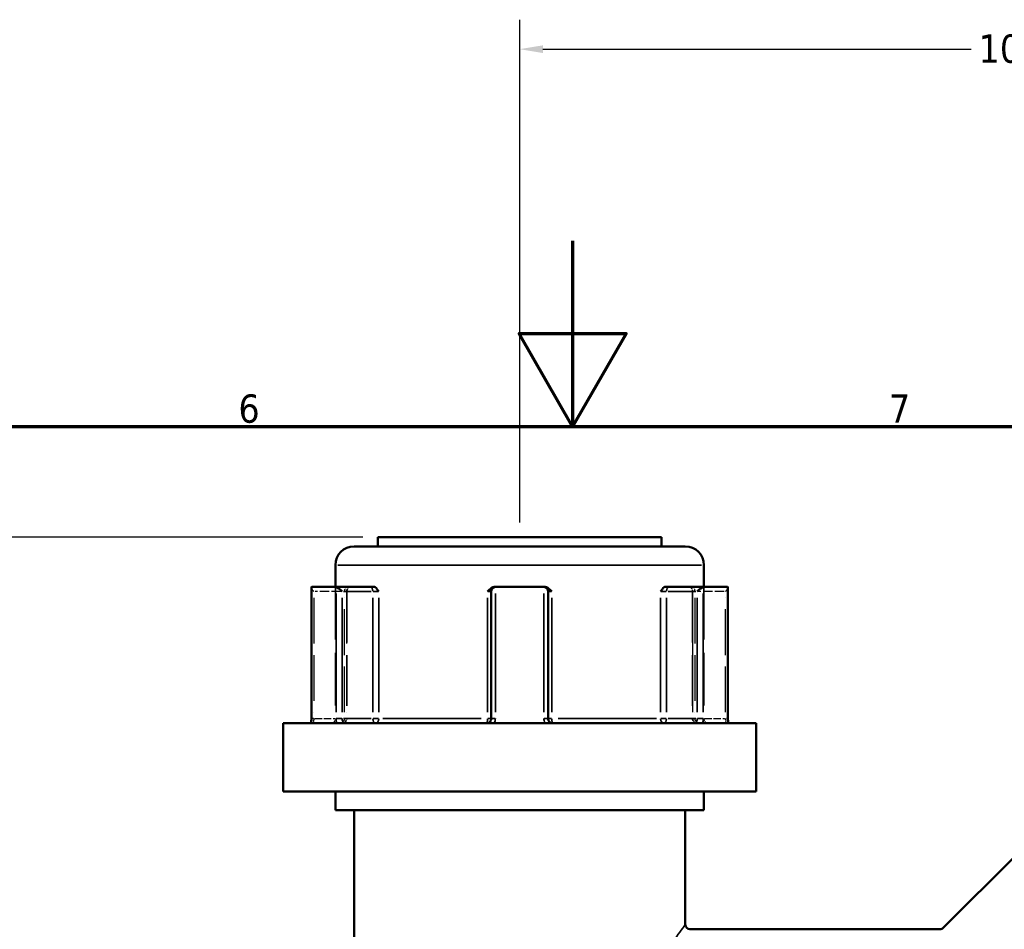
# Model space of a CAD drawing. Header units: millimetres. Extents: x 0 to 893, y 0 to 988.
# Tile 6 of 20: x 361 to 467, y 520 to 618. Entities that reach past the tile are written whole.
import ezdxf

# ---------------------------------------------------------------- set-up
doc = ezdxf.new("R2010")
doc.units = ezdxf.units.MM
doc.linetypes.add('DASHED', pattern=[0.2067, 0.1654, -0.0413])
for name, color, linetype, lineweight in [('Border (ANSI)', 7, 'Continuous', 70), ('Dimension (ANSI)', 7, 'Continuous', 25), ('Hidden (ANSI)', 7, 'DASHED', 35), ('Hidden Narrow (ANSI)', 7, 'DASHED', 25), ('Visible (ANSI)', 7, 'Continuous', 50), ('Visible Narrow (ANSI)', 7, 'Continuous', 35)]:
    doc.layers.add(name, color=color, linetype=linetype, lineweight=lineweight)
doc.styles.add('Note Text (ANSI)', font='tahoma.ttf')
doc.dimstyles.new('Default - mm (ANSI)', dxfattribs={"dimtxt": 3.048, "dimasz": 2.5, "dimexe": 3.175, "dimexo": 1.6002, "dimgap": 0.8, "dimtad": 0, "dimtoh": 1, "dimrnd": 1e-08, "dimzin": 4, "dimdsep": 46, "dimtxsty": 'Note Text (ANSI)', "dimcen": 0.09, "dimdle": 10, "dimclrd": 256, "dimclre": 256, "dimclrt": 256, "dimadec": 1, "dimazin": 1, "dimtfac": 1, "dimtofl": 0, "dimtmove": 0, "dimatfit": 3, "dimfxl": 1, "dimtolj": 1, "dimtzin": 4, "dimlwd": -1, "dimlwe": -1, "dimarcsym": 0})

# ---------------------------------------------------------------- blocks, each defined once
blk = doc.blocks.new('Borders Default Border')
at = {"layer": 'Border (ANSI)', "flags": 128}
for points in [[(420.5, 594), (420.5, 574), (414.73, 584), (426.27, 584), (420.5, 574)], [(20, 20), (20, 574), (821, 574), (821, 20), (20, 20)]]:
    blk.add_lwpolyline(points, dxfattribs=at)
at = {"layer": 'Border (ANSI)', "char_height": 3.05, "attachment_point": 7, "style": 'Note Text (ANSI)'}
for s, insert in [('6', (384.49, 574.34)), ('7', (454.6, 574.4))]:
    blk.add_mtext(s, dxfattribs=dict(at, insert=insert))
blk = doc.blocks.new('*D8')
at = {"layer": 'Defpoints', "color": 0, "transparency": 16777216}
for p in [(269.5, 562.06), (399.5, 562.06), (414.8, 212.06)]:
    blk.add_point(p, dxfattribs=at)
at = {"layer": 'Dimension (ANSI)', "transparency": 16777216}
for p, q in [((397.9, 562.06), (266.32, 562.06)), ((269.5, 559.56), (269.5, 394.03)), ((269.5, 214.56), (269.5, 380.09)), ((413.2, 212.06), (266.32, 212.06))]:
    blk.add_line(p, q, dxfattribs=at)
for points in [[(269.08, 559.56), (269.92, 559.56), (269.5, 562.06)], [(269.08, 214.56), (269.92, 214.56), (269.5, 212.06)]]:
    blk.add_solid(points, dxfattribs=at)
at = {"layer": 'Dimension (ANSI)', "transparency": 16777216, "insert": (267.91, 380.89), "char_height": 3.048, "attachment_point": 1, "rotation": 90, "style": 'Note Text (ANSI)'}
blk.add_mtext('\\A1;350.00', dxfattribs=at)
blk = doc.blocks.new('*D10')
at = {"layer": 'Defpoints', "color": 0, "transparency": 16777216}
for p in [(520.8, 614.65), (414.8, 562.06), (520.8, 527.44)]:
    blk.add_point(p, dxfattribs=at)
at = {"layer": 'Dimension (ANSI)', "transparency": 16777216}
for p, q in [((414.8, 563.66), (414.8, 617.82)), ((520.8, 529.04), (520.8, 617.82)), ((417.3, 614.65), (463.46, 614.65)), ((518.3, 614.65), (477.14, 614.65))]:
    blk.add_line(p, q, dxfattribs=at)
for points in [[(417.3, 615.06), (417.3, 614.23), (414.8, 614.65)], [(518.3, 615.06), (518.3, 614.23), (520.8, 614.65)]]:
    blk.add_solid(points, dxfattribs=at)
at = {"layer": 'Dimension (ANSI)', "transparency": 16777216, "insert": (464.26, 616.23), "char_height": 3.048, "attachment_point": 1, "style": 'Note Text (ANSI)'}
blk.add_mtext('\\A1;106.00', dxfattribs=at)

msp = doc.modelspace()

# ---------------------------------------------------------------- linework, layer by layer
at = {"layer": 'Hidden (ANSI)', "ltscale": 34.3493}
for p, q in [((394.949, 556.711), (394.949, 542.511)), ((434.649, 556.711), (434.649, 542.511))]:
    msp.add_line(p, q, dxfattribs=at)
at = {"layer": 'Hidden (ANSI)', "ltscale": 33.139816}
for p, q in [((396.167, 556.211), (396.167, 542.511)), ((433.431, 556.211), (433.431, 542.511))]:
    msp.add_line(p, q, dxfattribs=at)
at = {"layer": 'Hidden (ANSI)', "ltscale": 0.346335}
for centre, start, end in [((396.667, 556.211), 159.15758, 180), ((432.931, 556.211), 0, 20.84242)]:
    msp.add_arc(centre, 0.5, start, end, dxfattribs=at)
at = {"layer": 'Hidden (ANSI)', "ltscale": 1.495845}
for centre, start, end in [((394.449, 542.511), 270, 0), ((395.667, 542.511), 270, 0), ((433.931, 542.511), 180, 270), ((435.149, 542.511), 180, 270)]:
    msp.add_arc(centre, 0.5, start, end, dxfattribs=at)
at = {"layer": 'Hidden (ANSI)', "ltscale": 1.29952}
for centre, major_axis, start_param, end_param in [((392.853, 556.211), (-0.483, 0.483), 0.2617994, 1.3089969), ((436.745, 556.211), (-0.483, -0.483), 1.8325957, 2.8797933)]:
    msp.add_ellipse(centre, major_axis=major_axis, ratio=0.2679492, start_param=start_param, end_param=end_param, dxfattribs=at)
at = {"layer": 'Hidden (ANSI)', "ltscale": 1.940749}
for points, knots in [([(396.137, 556.211), (396.138, 556.212), (396.138, 556.212), (396.174, 556.319), (396.208, 556.419), (396.276, 556.564), (396.311, 556.625), (396.382, 556.694), (396.413, 556.711), (396.446, 556.711)], [-0.000316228, -0.000316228, -0.000316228, -0.000316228, 0, 0, 0.044767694, 0.044767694, 0.076339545, 0.076339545, 0.099395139, 0.099395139, 0.099395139, 0.099395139]), ([(433.152, 556.711), (433.185, 556.711), (433.216, 556.694), (433.287, 556.625), (433.322, 556.564), (433.39, 556.419), (433.424, 556.319), (433.46, 556.212), (433.461, 556.212), (433.461, 556.211)], [0.236796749, 0.236796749, 0.236796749, 0.236796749, 0.258427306, 0.258427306, 0.288047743, 0.288047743, 0.330048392, 0.330048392, 0.330345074, 0.330345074, 0.330345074, 0.330345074])]:
    msp.add_open_spline(points, degree=3, knots=knots, dxfattribs=at)
at = {"layer": 'Hidden Narrow (ANSI)', "ltscale": 6.056921}
for p, q in [((395.51, 556.211), (392.756, 556.211)), ((436.842, 556.211), (434.088, 556.211))]:
    msp.add_line(p, q, dxfattribs=at)
at = {"layer": 'Hidden Narrow (ANSI)', "ltscale": 29.825834}
for p, q in [((392.603, 555.526), (392.603, 543.196)), ((395.917, 543.196), (395.917, 555.526)), ((396.137, 555.526), (396.137, 543.196)), ((433.461, 543.196), (433.461, 555.526)), ((433.681, 555.526), (433.681, 543.196)), ((436.995, 543.196), (436.995, 555.526))]:
    msp.add_line(p, q, dxfattribs=at)
at = {"layer": 'Hidden Narrow (ANSI)', "ltscale": 0.540283}
for p, q in [((392.589, 542.511), (392.402, 542.511)), ((437.196, 542.511), (437.009, 542.511))]:
    msp.add_line(p, q, dxfattribs=at)
at = {"layer": 'Hidden Narrow (ANSI)', "ltscale": 4.762628}
for p, q in [((392.723, 542.511), (394.889, 542.511)), ((434.709, 542.511), (436.875, 542.511))]:
    msp.add_line(p, q, dxfattribs=at)
at = {"layer": 'Hidden Narrow (ANSI)', "ltscale": 1.346251}
for centre, major_axis, ratio, start_param, end_param in [((396.167, 556.211), (0, 0.5), 0.5, 0.0785398, 1.4922565), ((433.431, 556.211), (0, 0.5), 0.5, 4.7909288, 6.2046455), ((395.667, 542.511), (0, -0.5), 0.5, 0.0785398, 1.4922565), ((395.667, 542.511), (0, -0.5), 0.94014, 0.0785398, 1.4922565), ((433.931, 542.511), (0, -0.5), 0.94014, 4.7909288, 6.2046455), ((433.931, 542.511), (0, -0.5), 0.5, 4.7909288, 6.2046455)]:
    msp.add_ellipse(centre, major_axis=major_axis, ratio=ratio, start_param=start_param, end_param=end_param, dxfattribs=at)
at = {"layer": 'Hidden Narrow (ANSI)', "ltscale": 1.368955}
for points, knots in [([(392.603, 542.511), (392.603, 542.479), (392.602, 542.446), (392.597, 542.364), (392.591, 542.315), (392.574, 542.211), (392.561, 542.159), (392.526, 542.064), (392.504, 542.029), (392.476, 542.013), (392.47, 542.011), (392.464, 542.011)], [0, 0, 0, 0, 0.01936722, 0.01936722, 0.05035476, 0.05035476, 0.09063857, 0.09063857, 0.14300752, 0.14300752, 0.15775689, 0.15775689, 0.15775689, 0.15775689]), ([(437.134, 542.011), (437.128, 542.011), (437.122, 542.013), (437.094, 542.029), (437.072, 542.064), (437.037, 542.159), (437.024, 542.211), (437.007, 542.315), (437.001, 542.364), (436.996, 542.446), (436.995, 542.479), (436.995, 542.511)], [-1.42152899, -1.42152899, -1.42152899, -1.42152899, -1.40678008, -1.40678008, -1.35441096, -1.35441096, -1.31412702, -1.31412702, -1.28313938, -1.28313938, -1.2637721, -1.2637721, -1.2637721, -1.2637721])]:
    msp.add_open_spline(points, degree=3, knots=knots, dxfattribs=at)
at = {"layer": 'Visible (ANSI)'}
for p, q in [((399.499, 562.061), (430.099, 562.061)), ((399.499, 562.061), (399.499, 561.061)), ((430.099, 562.061), (430.099, 561.061)), ((396.949, 561.061), (432.649, 561.061)), ((394.949, 559.061), (394.949, 556.711)), ((434.649, 559.061), (434.649, 556.711)), ((392.353, 556.644), (392.353, 542.511)), ((392.418, 556.711), (394.978, 556.711)), ((398.727, 556.711), (394.978, 556.711)), ((399.073, 556.711), (398.727, 556.711)), ((411.739, 556.211), (411.739, 542.511)), ((412.239, 556.711), (412.172, 556.711)), ((412.239, 556.711), (417.359, 556.711)), ((417.426, 556.711), (417.359, 556.711)), ((417.859, 542.511), (417.859, 556.211)), ((430.871, 556.711), (430.525, 556.711)), ((434.621, 556.711), (430.871, 556.711)), ((434.621, 556.711), (437.181, 556.711)), ((437.245, 542.511), (437.245, 556.644)), ((389.299, 542.011), (440.299, 542.011)), ((389.299, 542.011), (389.299, 534.661)), ((440.299, 542.011), (440.299, 534.661)), ((389.299, 534.661), (440.299, 534.661)), ((394.949, 534.661), (394.949, 532.661)), ((434.649, 534.661), (434.649, 532.661)), ((394.949, 532.661), (434.649, 532.661)), ((396.949, 532.661), (396.949, 479.961)), ((432.649, 532.661), (432.649, 520.311)), ((460.445, 519.957), (468.253, 527.764)), ((460.092, 519.811), (433.149, 519.811))]:
    msp.add_line(p, q, dxfattribs=at)
for centre, radius, start, end in [((396.949, 559.061), 2, 90, 180), ((432.649, 559.061), 2, 0, 90), ((412.239, 556.211), 0.5, 96.1232, 180), ((417.359, 556.211), 0.5, 0, 83.8768), ((433.149, 520.311), 0.5, 180, 270), ((460.092, 520.311), 0.5, 270, 315)]:
    msp.add_arc(centre, radius, start, end, dxfattribs=at)
for centre, major_axis, start_param, end_param in [((392.853, 556.211), (-0.483, 0.483), 6.1282559, 6.5449847), ((395.413, 556.211), (0.483, -0.483), 1.3089969, 2.7729233), ((434.185, 556.211), (0.483, 0.483), 0.3686694, 1.8325957), ((436.745, 556.211), (-0.483, -0.483), 2.8797933, 3.2965221)]:
    msp.add_ellipse(centre, major_axis=major_axis, ratio=0.2679492, start_param=start_param, end_param=end_param, dxfattribs=at)
for points in [[(392.396, 556.708), (392.403, 556.71), (392.41, 556.711), (392.418, 556.711)], [(394.978, 556.711), (394.988, 556.711), (394.998, 556.71), (395.009, 556.708)], [(412.186, 556.708), (412.204, 556.71), (412.222, 556.711), (412.239, 556.711)], [(417.359, 556.711), (417.377, 556.711), (417.394, 556.71), (417.412, 556.708)], [(434.589, 556.708), (434.6, 556.71), (434.61, 556.711), (434.621, 556.711)], [(437.181, 556.711), (437.188, 556.711), (437.195, 556.71), (437.202, 556.708)]]:
    msp.add_open_spline(points, degree=3, dxfattribs=at)
for points, knots in [([(399.073, 556.711), (399.126, 556.711), (399.178, 556.694), (399.297, 556.625), (399.357, 556.564), (399.477, 556.419), (399.541, 556.319), (399.609, 556.212), (399.609, 556.212), (399.61, 556.211)], [0.236796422, 0.236796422, 0.236796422, 0.236796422, 0.258426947, 0.258426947, 0.28804734, 0.28804734, 0.330047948, 0.330047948, 0.33034463, 0.33034463, 0.33034463, 0.33034463]), ([(411.326, 556.211), (411.327, 556.212), (411.328, 556.212), (411.432, 556.319), (411.53, 556.419), (411.719, 556.564), (411.813, 556.625), (412.003, 556.694), (412.087, 556.711), (412.172, 556.711)], [-0.000316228, -0.000316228, -0.000316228, -0.000316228, 0, 0, 0.044767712, 0.044767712, 0.076339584, 0.076339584, 0.099395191, 0.099395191, 0.099395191, 0.099395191]), ([(417.426, 556.711), (417.511, 556.711), (417.595, 556.694), (417.785, 556.625), (417.88, 556.564), (418.068, 556.419), (418.166, 556.319), (418.27, 556.212), (418.271, 556.212), (418.272, 556.211)], [0.23679648, 0.23679648, 0.23679648, 0.23679648, 0.25842701, 0.25842701, 0.28804741, 0.28804741, 0.330048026, 0.330048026, 0.330344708, 0.330344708, 0.330344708, 0.330344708]), ([(429.988, 556.211), (429.989, 556.212), (429.989, 556.212), (430.057, 556.319), (430.121, 556.419), (430.241, 556.564), (430.301, 556.625), (430.42, 556.694), (430.472, 556.711), (430.525, 556.711)], [-0.000316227, -0.000316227, -0.000316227, -0.000316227, 0, 0, 0.044767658, 0.044767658, 0.076339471, 0.076339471, 0.099395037, 0.099395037, 0.099395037, 0.099395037]), ([(392.279, 542.011), (392.287, 542.033), (392.295, 542.058), (392.31, 542.115), (392.317, 542.146), (392.33, 542.212), (392.335, 542.247), (392.344, 542.319), (392.347, 542.357), (392.352, 542.433), (392.353, 542.472), (392.353, 542.511)], [-0.073246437, -0.073246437, -0.073246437, -0.073246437, -0.05859715, -0.05859715, -0.043947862, -0.043947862, -0.029298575, -0.029298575, -0.014649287, -0.014649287, 0, 0, 0, 0]), ([(411.739, 542.511), (411.739, 542.462), (411.732, 542.413), (411.695, 542.292), (411.655, 542.223), (411.532, 542.094), (411.44, 542.042), (411.308, 542.014), (411.274, 542.011), (411.239, 542.011)], [-0.2354349, -0.2354349, -0.2354349, -0.2354349, -0.20621481, -0.20621481, -0.15946266, -0.15946266, -0.09868487, -0.09868487, -0.07767797, -0.07767797, -0.07767797, -0.07767797]), ([(418.359, 542.011), (418.335, 542.011), (418.31, 542.013), (418.201, 542.029), (418.118, 542.064), (417.998, 542.159), (417.953, 542.211), (417.896, 542.315), (417.878, 542.364), (417.862, 542.446), (417.859, 542.479), (417.859, 542.511)], [-0.78964304, -0.78964304, -0.78964304, -0.78964304, -0.77486935, -0.77486935, -0.72250929, -0.72250929, -0.68223232, -0.68223232, -0.65125004, -0.65125004, -0.63188611, -0.63188611, -0.63188611, -0.63188611]), ([(437.245, 542.511), (437.245, 542.472), (437.246, 542.433), (437.251, 542.357), (437.254, 542.319), (437.263, 542.247), (437.269, 542.212), (437.281, 542.146), (437.288, 542.115), (437.303, 542.058), (437.311, 542.033), (437.319, 542.011)], [1.2637721, 1.2637721, 1.2637721, 1.2637721, 1.278421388, 1.278421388, 1.293070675, 1.293070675, 1.307719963, 1.307719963, 1.32236925, 1.32236925, 1.337018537, 1.337018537, 1.337018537, 1.337018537])]:
    msp.add_open_spline(points, degree=3, knots=knots, dxfattribs=at)
at = {"layer": 'Visible Narrow (ANSI)'}
for p, q in [((434.405, 559.061), (395.193, 559.061)), ((395.829, 556.211), (398.811, 556.211)), ((399.008, 556.211), (399.586, 556.211)), ((411.361, 556.211), (411.738, 556.211)), ((417.86, 556.211), (418.237, 556.211)), ((430.012, 556.211), (430.59, 556.211)), ((430.787, 556.211), (433.769, 556.211)), ((392.396, 543.221), (392.396, 555.998)), ((395.009, 555.998), (395.009, 543.221)), ((395.663, 543.196), (395.663, 555.526)), ((398.977, 555.526), (398.977, 543.196)), ((399.61, 543.196), (399.61, 555.526)), ((411.326, 555.526), (411.326, 543.196)), ((412.186, 543.221), (412.186, 555.998)), ((417.412, 555.998), (417.412, 543.221)), ((418.272, 543.196), (418.272, 555.526)), ((429.988, 555.526), (429.988, 543.196)), ((430.621, 543.196), (430.621, 555.526)), ((433.935, 555.526), (433.935, 543.196)), ((434.589, 543.221), (434.589, 555.998)), ((437.202, 555.998), (437.202, 543.221)), ((392.392, 542.511), (392.353, 542.511)), ((395.631, 542.511), (395.032, 542.511)), ((398.811, 542.511), (395.829, 542.511)), ((399.586, 542.511), (399.008, 542.511)), ((400.063, 542.511), (410.649, 542.511)), ((411.738, 542.511), (411.361, 542.511)), ((412.149, 542.511), (411.74, 542.511)), ((417.858, 542.511), (417.449, 542.511)), ((418.237, 542.511), (417.86, 542.511)), ((418.949, 542.511), (429.535, 542.511)), ((430.59, 542.511), (430.012, 542.511)), ((433.769, 542.511), (430.787, 542.511)), ((434.566, 542.511), (433.967, 542.511)), ((437.245, 542.511), (437.206, 542.511))]:
    msp.add_line(p, q, dxfattribs=at)
for centre, major_axis, ratio, start_param, end_param in [((398.727, 556.211), (0, 0.5), 0.5, 4.7909288, 6.2046455), ((430.871, 556.211), (0, 0.5), 0.5, 0.0785398, 1.4922565), ((399.227, 542.511), (0, -0.5), 0.5, 4.7909288, 6.2046455), ((399.227, 542.511), (0, -0.5), 0.7652014, 0.0785398, 1.4922565), ((411.239, 542.511), (0, -0.5), 0.1749386, 0.0785398, 1.4922565), ((418.359, 542.511), (0, -0.5), 0.1749386, 4.7909288, 6.2046455), ((430.371, 542.511), (0, -0.5), 0.7652014, 4.7909288, 6.2046455), ((430.371, 542.511), (0, -0.5), 0.5, 0.0785398, 1.4922565)]:
    msp.add_ellipse(centre, major_axis=major_axis, ratio=ratio, start_param=start_param, end_param=end_param, dxfattribs=at)
for points, knots in [([(392.34, 542.011), (392.342, 542.017), (392.343, 542.023), (392.365, 542.119), (392.38, 542.217), (392.393, 542.382), (392.396, 542.446), (392.396, 542.511)], [-0.052385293, -0.052385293, -0.052385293, -0.052385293, -0.05035476, -0.05035476, -0.019367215, -0.019367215, 0, 0, 0, 0]), ([(395.009, 542.511), (395.009, 542.446), (395.013, 542.382), (395.032, 542.217), (395.054, 542.119), (395.086, 542.023), (395.088, 542.017), (395.091, 542.011)], [0.631886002, 0.631886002, 0.631886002, 0.631886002, 0.65125392, 0.65125392, 0.682242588, 0.682242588, 0.684271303, 0.684271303, 0.684271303, 0.684271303]), ([(396.024, 542.011), (396.006, 542.011), (395.988, 542.013), (395.905, 542.029), (395.846, 542.064), (395.759, 542.159), (395.728, 542.211), (395.689, 542.315), (395.676, 542.364), (395.665, 542.446), (395.663, 542.479), (395.663, 542.511)], [-0.78964289, -0.78964289, -0.78964289, -0.78964289, -0.77489871, -0.77489871, -0.72252786, -0.72252786, -0.68224259, -0.68224259, -0.65125392, -0.65125392, -0.631886, -0.631886, -0.631886, -0.631886]), ([(412.049, 542.011), (412.088, 542.078), (412.12, 542.149), (412.171, 542.316), (412.186, 542.413), (412.186, 542.511)], [0.183049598, 0.183049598, 0.183049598, 0.183049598, 0.206214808, 0.206214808, 0.235434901, 0.235434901, 0.235434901, 0.235434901]), ([(417.412, 542.511), (417.412, 542.446), (417.419, 542.382), (417.452, 542.217), (417.488, 542.119), (417.542, 542.023), (417.546, 542.017), (417.549, 542.011)], [0.631886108, 0.631886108, 0.631886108, 0.631886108, 0.651250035, 0.651250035, 0.682232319, 0.682232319, 0.684271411, 0.684271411, 0.684271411, 0.684271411]), ([(433.935, 542.511), (433.935, 542.462), (433.93, 542.413), (433.905, 542.292), (433.877, 542.223), (433.791, 542.094), (433.724, 542.042), (433.626, 542.014), (433.6, 542.011), (433.574, 542.011)], [-0.31350591, -0.31350591, -0.31350591, -0.31350591, -0.28428582, -0.28428582, -0.23753367, -0.23753367, -0.17675588, -0.17675588, -0.15574903, -0.15574903, -0.15574903, -0.15574903]), ([(434.508, 542.011), (434.531, 542.078), (434.55, 542.149), (434.58, 542.316), (434.589, 542.413), (434.589, 542.511)], [0.261120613, 0.261120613, 0.261120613, 0.261120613, 0.28428582, 0.28428582, 0.313505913, 0.313505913, 0.313505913, 0.313505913]), ([(437.202, 542.511), (437.202, 542.446), (437.205, 542.382), (437.218, 542.217), (437.233, 542.119), (437.255, 542.023), (437.256, 542.017), (437.258, 542.011)], [1.2637721, 1.2637721, 1.2637721, 1.2637721, 1.283139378, 1.283139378, 1.314127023, 1.314127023, 1.316157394, 1.316157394, 1.316157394, 1.316157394]), ([(432.649, 520.31), (432.649, 520.311), (432.645, 520.306), (432.573, 520.208), (432.231, 519.753), (431.202, 518.305), (430.532, 517.34), (429.193, 515.189), (428.529, 514.042), (427.372, 511.552), (426.87, 510.213), (426.407, 507.875), (426.319, 506.937), (426.361, 505.265), (426.448, 504.532), (426.994, 501.798), (427.819, 499.976), (429.493, 496.873), (430.356, 495.559), (431.667, 493.648), (432.155, 492.981), (432.57, 492.416), (432.646, 492.314), (432.647, 492.313)], [-6.4675596, -6.4675596, -6.4675596, -6.4675596, -6.405472, -6.405472, -5.8926157, -5.8926157, -5.3969798, -5.3969798, -4.9600408, -4.9600408, -4.5445233, -4.5445233, -4.282892, -4.282892, -4.0766873, -4.0766873, -3.4904915, -3.4904915, -2.9204118, -2.9204118, -2.4318701, -2.4318701, -2.1558464, -2.1558464, -2.1558464, -2.1558464])]:
    msp.add_open_spline(points, degree=3, knots=knots, dxfattribs=at)

# ---------------------------------------------------------------- block references
msp.add_blockref('Borders Default Border', (0, 0))

# ---------------------------------------------------------------- dimensions: what is measured, and where the dimension line sits
at = {"layer": 'Dimension (ANSI)'}
dim = msp.add_linear_dim(base=(520.799, 614.648), p1=(414.799, 562.061), p2=(520.799, 527.436), dimstyle='Default - mm (ANSI)', override={"dimgap": 0.8, "dimtoh": 0, "dimdec": 2, "dimtol": 0, "dimlim": 0, "dimtp": 0, "dimtm": 0, "dimtdec": 2, "dimatfit": 1}, dxfattribs=at)
dim.commit()
dim.dimension.update_dxf_attribs({"geometry": '*D10', "text_midpoint": (470.299, 614.648), "dimtype": 160})
dim = msp.add_linear_dim(base=(269.499, 562.061), p1=(414.798, 212.062), p2=(399.499, 562.061), angle=90, dimstyle='Default - mm (ANSI)', override={"dimgap": 0.8, "dimtoh": 0, "dimdec": 2, "dimtol": 0, "dimlim": 0, "dimtp": 0, "dimtm": 0, "dimtdec": 2, "dimatfit": 1}, dxfattribs=at)
dim.commit()
dim.dimension.update_dxf_attribs({"geometry": '*D8', "text_midpoint": (269.499, 387.061), "dimtype": 160})

doc.saveas('drawing.dxf')
